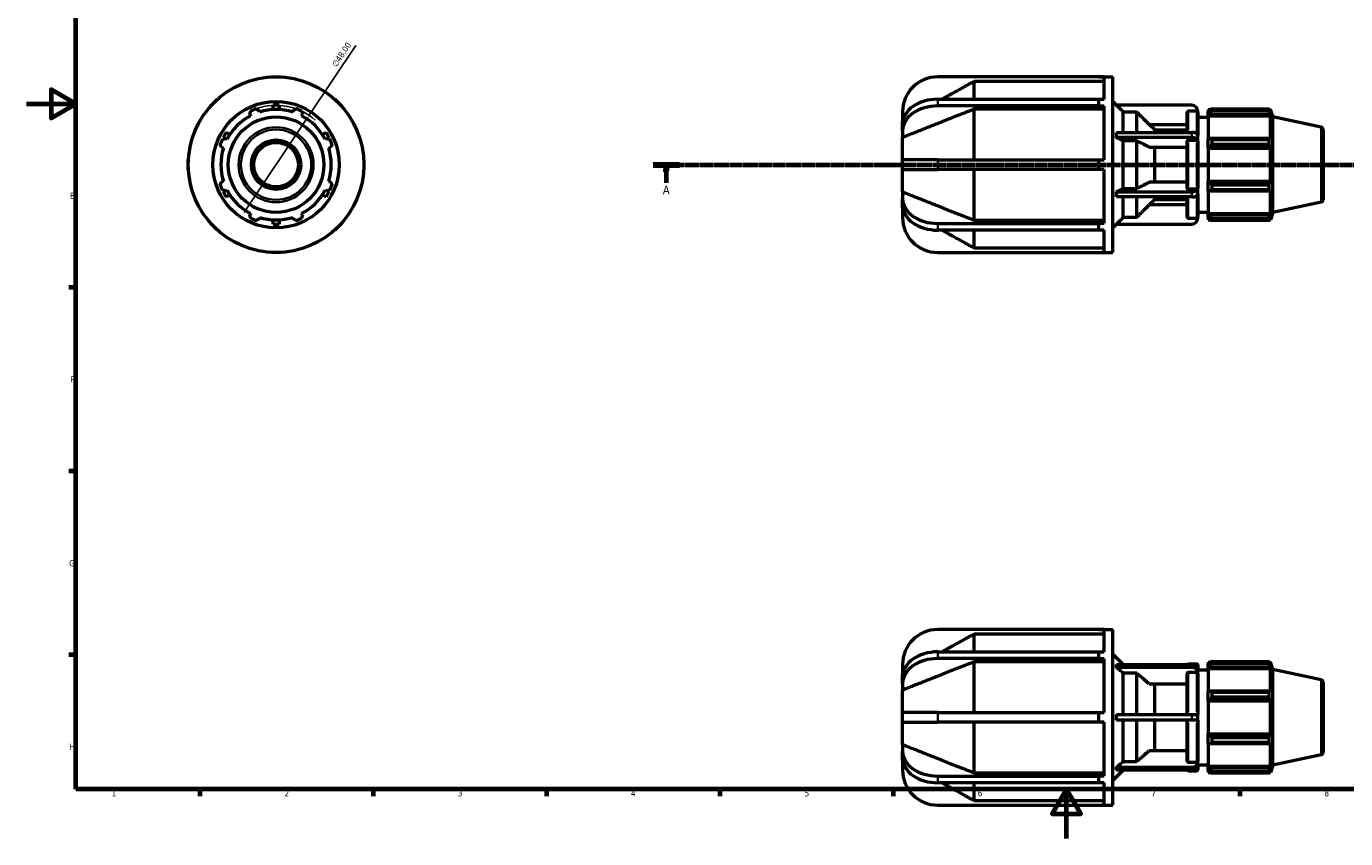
# Model space of a CAD drawing. Header units: millimetres. Extents: x -6 to 908, y 0 to 594.
# Tile 1 of 4: x 0 to 533, y 0 to 328. Entities that reach past the tile are written whole.
import ezdxf

# ---------------------------------------------------------------- set-up
doc = ezdxf.new("R2010")
doc.units = ezdxf.units.MM
doc.linetypes.add('CHAIN', pattern=[0.7087, 0.4724, -0.0591, 0.1181, -0.0591])
for name, color, linetype, lineweight in [('Border (ISO)', 7, 'Continuous', 70), ('Dimension (ISO)', 7, 'Continuous', 25), ('Section Line (ISO)', 7, 'CHAIN', 70), ('Visible (ISO)', 7, 'Continuous', 50), ('Visible Narrow (ISO)', 7, 'Continuous', 35)]:
    doc.layers.add(name, color=color, linetype=linetype, lineweight=lineweight)
doc.styles.add('Label Text (ISO)', font='tahoma.ttf')
doc.styles.add('Note Text (ISO)', font='tahoma.ttf')
doc.dimstyles.new('Default (ISO)', dxfattribs={"dimtxt": 2.5, "dimasz": 2.5, "dimexe": 3.175, "dimexo": 0, "dimgap": 0.762, "dimtad": 1, "dimrnd": 1e-08, "dimzin": 0, "dimtxsty": 'Note Text (ISO)', "dimcen": 0.09, "dimdle": 10, "dimclrd": 256, "dimclre": 256, "dimclrt": 232, "dimazin": 0, "dimtfac": 1.40208, "dimtmove": 0, "dimatfit": 3, "dimfxl": 1, "dimtolj": 1, "dimtzin": 0, "dimlwd": -1, "dimlwe": -1, "dimarcsym": 0})

# ---------------------------------------------------------------- blocks, each defined once
blk = doc.blocks.new('Borders Default Border')
at = {"layer": 'Border (ISO)'}
for p, q in [((20, 222.75), (17.1, 222.75)), ((20, 148.5), (17.1, 148.5)), ((20, 74.25), (17.1, 74.25)), ((70.08, 20), (70.08, 17.1)), ((140.17, 20), (140.17, 17.1)), ((210.25, 20), (210.25, 17.1)), ((280.33, 20), (280.33, 17.1)), ((350.42, 20), (350.42, 17.1)), ((490.58, 20), (490.58, 17.1))]:
    blk.add_line(p, q, dxfattribs=at)
at = {"layer": 'Border (ISO)', "flags": 128}
for points in [[(20, 20), (20, 574), (821, 574), (821, 20), (20, 20)], [(0, 297), (20, 297), (10, 302.77), (10, 291.23), (20, 297)], [(420.5, 0), (420.5, 20), (414.73, 10), (426.27, 10), (420.5, 20)]]:
    blk.add_lwpolyline(points, dxfattribs=at)
at = {"layer": 'Border (ISO)', "color": 232, "true_color": 0xca0064, "char_height": 2.5, "attachment_point": 7, "style": 'Note Text (ISO)'}
for s, insert in [('E', (17.64, 258.63)), ('F', (17.7, 184.38)), ('G', (17.31, 110.08)), ('H', (17.44, 35.88)), ('1', (34.48, 17.1)), ('2', (104.37, 17.1)), ('3', (174.43, 17.05)), ('4', (244.42, 17.1)), ('5', (314.64, 17.05)), ('6', (384.66, 17.05)), ('7', (454.77, 17.1)), ('8', (524.81, 17.04))]:
    blk.add_mtext(s, dxfattribs=dict(at, insert=insert))
blk = doc.blocks.new('2dTransSection0')
at = {"layer": 'Section Line (ISO)', "linetype": 'CHAIN'}
blk.add_line((253.47, 272.43), (605.03, 272.43), dxfattribs=at)
at = {"layer": 'Section Line (ISO)', "linetype": 'Continuous', "lineweight": 140}
for p, q in [((253.47, 272.43), (264.1, 272.43)), ((594.39, 272.43), (605.03, 272.43))]:
    blk.add_line(p, q, dxfattribs=at)
at = {"layer": 'Section Line (ISO)', "linetype": 'Continuous'}
for p, q in [((258.78, 272.43), (258.28, 269.93)), ((258.78, 269.93), (258.78, 272.43)), ((259.28, 269.93), (258.78, 272.43)), ((599.71, 272.43), (599.21, 269.93)), ((599.71, 269.93), (599.71, 272.43)), ((600.21, 269.93), (599.71, 272.43)), ((258.28, 269.93), (259.28, 269.93)), ((258.78, 265.13), (258.78, 269.93)), ((599.21, 269.93), (600.21, 269.93)), ((599.71, 265.13), (599.71, 269.93))]:
    blk.add_line(p, q, dxfattribs=at)
at = {"layer": 'Section Line (ISO)', "linetype": 'Continuous', "flags": 128}
for points in [[(259.28, 269.93), (258.78, 272.43), (258.28, 269.93), (259.28, 269.93)], [(600.21, 269.93), (599.71, 272.43), (599.21, 269.93), (600.21, 269.93)]]:
    blk.add_lwpolyline(points, dxfattribs=at)
at = {"layer": 'Section Line (ISO)'}
for points in [[(259.28, 269.93), (258.78, 272.43), (258.28, 269.93), (259.28, 269.93)], [(600.21, 269.93), (599.71, 272.43), (599.21, 269.93), (600.21, 269.93)]]:
    blk.add_solid(points, dxfattribs=at)
at = {"layer": 'Section Line (ISO)', "char_height": 3.5, "attachment_point": 7, "style": 'Label Text (ISO)'}
for insert in [(257.29, 260.43), (598.22, 260.43)]:
    blk.add_mtext('A', dxfattribs=dict(at, insert=insert))
blk = doc.blocks.new('*D11')
at = {"layer": 'Defpoints', "color": 0, "transparency": 16777216}
for p in [(114.29, 292.39), (87.63, 252.47)]:
    blk.add_point(p, dxfattribs=at)
at = {"layer": 'Dimension (ISO)', "transparency": 16777216}
for p, q in [((114.29, 292.39), (133.16, 320.64)), ((89.02, 254.55), (112.9, 290.31))]:
    blk.add_line(p, q, dxfattribs=at)
blk.add_arc((100.96, 272.43), 24, 48.6818, 109.792, dxfattribs=at)
for points in [[(112.55, 290.54), (113.25, 290.07), (114.29, 292.39)], [(88.67, 254.78), (89.36, 254.32), (87.63, 252.47)]]:
    blk.add_solid(points, dxfattribs=at)
at = {"layer": 'Dimension (ISO)', "color": 232, "true_color": 0xca0064, "transparency": 16777216, "insert": (123.33, 313.08), "char_height": 2.5, "attachment_point": 1, "rotation": 56.2615, "style": 'Note Text (ISO)'}
blk.add_mtext('\\A1;∅48,00', dxfattribs=at)

msp = doc.modelspace()

# ---------------------------------------------------------------- linework, layer by layer
at = {"layer": 'Visible (ISO)'}
for p, q in [((99.0385, 307.9274), (100.9585, 307.9274)), ((99.0385, 307.8754), (99.0385, 307.9274)), ((100.9585, 307.9274), (102.8785, 307.9274)), ((102.8785, 307.9274), (102.8785, 307.8754)), ((433.5673, 307.9274), (368.4473, 307.9274)), ((383.1473, 298.8873), (383.1473, 306.0977)), ((435.6973, 306.0977), (383.1473, 306.0977)), ((433.5673, 307.9274), (439.2473, 307.9274)), ((433.5673, 307.8754), (433.5673, 307.9274)), ((435.6973, 307.8754), (433.5673, 307.8754)), ((435.6973, 298.8506), (435.6973, 307.8754)), ((439.2473, 236.9274), (439.2473, 307.9274)), ((75.8563, 297.5297), (77.2139, 298.8873)), ((77.2139, 298.8873), (77.2506, 298.8506)), ((124.6664, 298.8506), (124.7032, 298.8873)), ((124.7032, 298.8873), (126.0608, 297.5297)), ((368.4473, 298.8873), (433.5673, 298.8873)), ((433.5673, 297.5297), (433.5673, 298.8873)), ((433.5673, 298.8506), (435.6973, 298.8506)), ((74.4986, 296.172), (75.8563, 297.5297)), ((74.5353, 296.1353), (74.4986, 296.172)), ((94.2468, 293.7143), (94.0303, 294.401)), ((99.7585, 294.7151), (99.7585, 296.4274)), ((102.1585, 296.4274), (99.7585, 296.4274)), ((102.1585, 296.4274), (102.1585, 294.7151)), ((107.8868, 294.401), (107.6703, 293.7143)), ((126.0608, 297.5297), (127.4185, 296.172)), ((127.4185, 296.172), (127.3817, 296.1353)), ((354.2473, 293.7274), (354.2473, 289.8893)), ((433.5673, 296.172), (368.4473, 296.172)), ((383.1473, 274.3474), (383.1473, 294.8782)), ((435.6973, 294.8782), (383.1473, 294.8782)), ((433.5673, 296.172), (433.5673, 297.5297)), ((433.5673, 296.1353), (433.5673, 296.172)), ((435.6973, 296.1353), (433.5673, 296.1353)), ((435.6973, 274.3474), (435.6973, 296.1353)), ((440.7973, 296.4274), (439.2473, 297.9774)), ((471.1973, 296.4274), (440.7673, 296.4274)), ((443.4973, 285.4666), (443.4973, 293.6935)), ((448.9677, 293.6935), (443.4973, 293.6935)), ((448.9677, 285.4666), (448.9677, 293.6935)), ((469.3473, 285.4666), (469.3473, 293.5934)), ((473.1973, 293.994), (469.7473, 293.994)), ((473.5973, 293.5934), (473.5973, 294.0274)), ((473.5973, 293.5934), (473.5973, 284.2666)), ((477.8473, 294.7474), (477.8473, 293.9432)), ((477.8473, 294.7474), (478.869, 294.7474)), ((478.3273, 294.401), (477.8473, 293.9432)), ((477.8473, 292.4383), (477.8473, 293.9432)), ((479.2873, 295.0096), (479.2873, 294.1418)), ((479.2873, 295.0096), (502.425, 295.0096)), ((502.425, 294.1418), (479.2873, 294.1418)), ((502.425, 294.1418), (502.425, 295.0096)), ((502.5609, 294.7474), (502.9708, 294.7474)), ((502.9708, 293.7143), (502.7369, 294.401)), ((502.9708, 293.7143), (502.9708, 294.7474)), ((503.9473, 291.7423), (502.9708, 294.7474)), ((90.3199, 292.8641), (90.6523, 292.2255)), ((111.2648, 292.2255), (111.5972, 292.8641)), ((354.2473, 288.8464), (354.2473, 289.8893)), ((354.2473, 286.1311), (354.2473, 288.8464)), ((453.944, 288.7069), (469.3473, 288.7069)), ((456.2473, 286.4478), (453.9882, 288.7069)), ((473.5973, 291.6274), (477.8473, 291.6274)), ((477.8473, 292.4383), (478.3273, 292.8641)), ((477.8473, 292.2255), (477.8473, 292.4383)), ((477.8473, 292.2255), (477.8473, 282.8444)), ((477.8473, 292.2255), (502.9708, 292.2255)), ((478.3273, 292.8641), (502.7369, 292.8641)), ((502.7369, 292.8641), (502.9708, 292.2255)), ((502.9708, 282.7336), (502.9708, 292.2255)), ((503.9473, 253.1125), (503.9473, 291.7423)), ((523.4552, 287.5957), (503.9473, 291.7423)), ((80.7739, 285.4666), (79.5739, 283.3881)), ((80.2726, 282.9847), (79.5739, 283.3881)), ((81.1605, 282.7336), (80.5218, 283.0661)), ((80.7739, 285.4666), (82.2568, 284.6105)), ((119.6603, 284.6105), (121.1432, 285.4666)), ((121.3953, 283.0661), (120.7566, 282.7336)), ((122.3432, 283.3881), (121.1432, 285.4666)), ((122.3432, 283.3881), (121.6445, 282.9847)), ((354.2473, 286.1311), (354.2473, 283.4172)), ((354.2473, 274.3474), (354.2473, 283.4172)), ((440.7673, 285.4666), (471.1973, 285.4666)), ((471.1973, 283.3881), (440.7673, 283.3881)), ((456.2473, 285.4666), (456.2473, 286.4478)), ((456.2473, 286.4478), (469.3473, 286.4478)), ((473.5973, 282.1881), (473.5973, 284.2666)), ((478.3273, 283.0661), (477.8473, 282.8444)), ((477.8473, 279.2113), (477.8473, 282.8444)), ((502.7369, 283.0661), (478.3273, 283.0661)), ((502.9708, 282.7336), (502.7369, 283.0661)), ((524.2473, 286.6176), (524.2473, 258.2372)), ((78.9849, 279.3556), (79.6716, 279.1391)), ((122.2455, 279.1391), (122.9322, 279.3556)), ((448.9677, 282.0212), (443.4973, 282.0212)), ((443.4973, 262.8335), (443.4973, 282.0212)), ((448.9677, 262.8335), (448.9677, 282.0212)), ((453.944, 279.5279), (469.3473, 279.5279)), ((456.2473, 265.3268), (456.2473, 279.5279)), ((469.3473, 262.8836), (469.3473, 281.9711)), ((473.1973, 282.1715), (469.7473, 282.1715)), ((473.5973, 281.9711), (473.5973, 282.1881)), ((473.5973, 281.9711), (473.5973, 262.8836)), ((477.8473, 279.2113), (478.3273, 279.3556)), ((477.8473, 279.1391), (477.8473, 279.2113)), ((477.8473, 279.1391), (477.8473, 265.7156)), ((477.8473, 279.1391), (502.9708, 279.1391)), ((478.3273, 279.3556), (502.7369, 279.3556)), ((479.2873, 282.6491), (479.2873, 280.5539)), ((479.2873, 282.6491), (502.425, 282.6491)), ((502.425, 280.5539), (479.2873, 280.5539)), ((502.425, 280.5539), (502.425, 282.6491)), ((502.7369, 279.3556), (502.9708, 279.1391)), ((502.9708, 265.7156), (502.9708, 279.1391)), ((65.4585, 274.3474), (65.5105, 274.3474)), ((65.4585, 272.4274), (65.4585, 274.3474)), ((65.4585, 270.5074), (65.4585, 272.4274)), ((136.4066, 274.3474), (136.4585, 274.3474)), ((136.4585, 274.3474), (136.4585, 272.4274)), ((136.4585, 272.4274), (136.4585, 270.5074)), ((368.4473, 274.3474), (354.2473, 274.3474)), ((354.2473, 270.5074), (354.2473, 274.3474)), ((368.4473, 274.3474), (433.5673, 274.3474)), ((433.5673, 272.4274), (433.5673, 274.3474)), ((433.5673, 274.3474), (435.6973, 274.3474)), ((433.5673, 270.5074), (433.5673, 272.4274)), ((65.5105, 270.5074), (65.4585, 270.5074)), ((136.4585, 270.5074), (136.4066, 270.5074)), ((354.2473, 261.4376), (354.2473, 270.5074)), ((354.2473, 270.5074), (368.4473, 270.5074)), ((433.5673, 270.5074), (368.4473, 270.5074)), ((383.1473, 249.9765), (383.1473, 270.5074)), ((435.6973, 270.5074), (433.5673, 270.5074)), ((435.6973, 248.7195), (435.6973, 270.5074)), ((79.6716, 265.7156), (78.9849, 265.4991)), ((79.5739, 261.4666), (80.2726, 261.87)), ((79.5739, 261.4666), (80.7739, 259.3881)), ((80.5218, 261.7887), (81.1605, 262.1211)), ((120.7566, 262.1211), (121.3953, 261.7887)), ((121.1432, 259.3881), (122.3432, 261.4666)), ((121.6445, 261.87), (122.3432, 261.4666)), ((122.9322, 265.4991), (122.2455, 265.7156)), ((354.2473, 261.4376), (354.2473, 258.7236)), ((440.7673, 261.4666), (471.1973, 261.4666)), ((443.4973, 262.8335), (448.9677, 262.8335)), ((469.3473, 265.3268), (453.944, 265.3268)), ((469.7473, 262.6833), (473.1973, 262.6833)), ((473.5973, 262.6666), (473.5973, 262.8836)), ((473.5973, 260.5881), (473.5973, 262.6666)), ((477.8473, 265.6434), (477.8473, 265.7156)), ((477.8473, 265.7156), (502.9708, 265.7156)), ((478.3273, 265.4991), (477.8473, 265.6434)), ((477.8473, 262.0103), (477.8473, 265.6434)), ((477.8473, 262.0103), (478.3273, 261.7887)), ((477.8473, 262.0103), (477.8473, 252.6293)), ((502.7369, 265.4991), (478.3273, 265.4991)), ((478.3273, 261.7887), (502.7369, 261.7887)), ((479.2873, 264.3008), (479.2873, 262.2056)), ((479.2873, 264.3008), (502.425, 264.3008)), ((502.425, 262.2056), (479.2873, 262.2056)), ((502.425, 262.2056), (502.425, 264.3008)), ((502.9708, 265.7156), (502.7369, 265.4991)), ((502.7369, 261.7887), (502.9708, 262.1211)), ((502.9708, 252.6293), (502.9708, 262.1211)), ((82.2568, 260.2443), (80.7739, 259.3881)), ((121.1432, 259.3881), (119.6603, 260.2443)), ((354.2473, 256.0084), (354.2473, 258.7236)), ((471.1973, 259.3881), (440.7673, 259.3881)), ((443.4973, 251.1612), (443.4973, 259.3881)), ((448.9677, 251.1612), (448.9677, 259.3881)), ((469.3473, 256.1478), (453.944, 256.1478)), ((456.2473, 258.4069), (453.9882, 256.1478)), ((456.2473, 258.4069), (456.2473, 259.3881)), ((456.2473, 258.4069), (469.3473, 258.4069)), ((469.3473, 251.2614), (469.3473, 259.3881)), ((473.5973, 260.5881), (473.5973, 251.2614)), ((523.4552, 257.259), (503.9473, 253.1125)), ((90.6523, 252.6293), (90.3199, 251.9906)), ((94.0303, 250.4537), (94.2468, 251.1404)), ((107.6703, 251.1404), (107.8868, 250.4537)), ((111.5972, 251.9906), (111.2648, 252.6293)), ((354.2473, 254.9654), (354.2473, 256.0084)), ((354.2473, 254.9654), (354.2473, 251.1274)), ((443.4973, 251.1612), (448.9677, 251.1612)), ((469.7473, 250.8607), (473.1973, 250.8607)), ((473.5973, 253.2274), (477.8473, 253.2274)), ((473.5973, 250.8274), (473.5973, 251.2614)), ((477.8473, 252.4164), (477.8473, 252.6293)), ((477.8473, 252.6293), (502.9708, 252.6293)), ((477.8473, 250.9115), (477.8473, 252.4164)), ((478.3273, 251.9906), (477.8473, 252.4164)), ((477.8473, 250.9115), (478.3273, 250.4537)), ((477.8473, 250.9115), (477.8473, 250.1074)), ((502.7369, 251.9906), (478.3273, 251.9906)), ((479.2873, 250.713), (479.2873, 249.8451)), ((479.2873, 250.713), (502.425, 250.713)), ((502.425, 249.8451), (502.425, 250.713)), ((502.9708, 252.6293), (502.7369, 251.9906)), ((502.7369, 250.4537), (502.9708, 251.1404)), ((503.9473, 253.1125), (502.9708, 250.1074)), ((502.9708, 250.1074), (502.9708, 251.1404)), ((74.4986, 248.6827), (74.5353, 248.7195)), ((75.8563, 247.3251), (74.4986, 248.6827)), ((77.2139, 245.9674), (75.8563, 247.3251)), ((77.2506, 246.0042), (77.2139, 245.9674)), ((99.7585, 248.4274), (99.7585, 250.1397)), ((99.7585, 248.4274), (102.1585, 248.4274)), ((102.1585, 250.1397), (102.1585, 248.4274)), ((124.7032, 245.9674), (124.6664, 246.0042)), ((126.0608, 247.3251), (124.7032, 245.9674)), ((127.4185, 248.6827), (126.0608, 247.3251)), ((127.3817, 248.7195), (127.4185, 248.6827)), ((368.4473, 248.6827), (433.5673, 248.6827)), ((433.5673, 245.9674), (368.4473, 245.9674)), ((383.1473, 249.9765), (435.6973, 249.9765)), ((383.1473, 238.7571), (383.1473, 245.9674)), ((433.5673, 248.6827), (433.5673, 248.7195)), ((433.5673, 248.7195), (435.6973, 248.7195)), ((433.5673, 247.3251), (433.5673, 248.6827)), ((433.5673, 245.9674), (433.5673, 247.3251)), ((435.6973, 246.0042), (433.5673, 246.0042)), ((435.6973, 236.9793), (435.6973, 246.0042)), ((440.7973, 248.4274), (439.2473, 246.8774)), ((440.7673, 248.4274), (471.1973, 248.4274)), ((477.8473, 250.1074), (478.869, 250.1074)), ((502.425, 249.8451), (479.2873, 249.8451)), ((502.5609, 250.1074), (502.9708, 250.1074)), ((99.0385, 236.9274), (99.0385, 236.9793)), ((100.9585, 236.9274), (99.0385, 236.9274)), ((102.8785, 236.9274), (100.9585, 236.9274)), ((102.8785, 236.9793), (102.8785, 236.9274)), ((368.4473, 236.9274), (433.5673, 236.9274)), ((383.1473, 238.7571), (435.6973, 238.7571)), ((433.5673, 236.9274), (433.5673, 236.9793)), ((433.5673, 236.9793), (435.6973, 236.9793)), ((433.5673, 236.9274), (439.2473, 236.9274)), ((433.5673, 84.5288), (368.4473, 84.5288)), ((383.1473, 75.4887), (383.1473, 82.6991)), ((435.6973, 82.6991), (383.1473, 82.6991)), ((433.5673, 84.5288), (439.2473, 84.5288)), ((433.5673, 84.4768), (433.5673, 84.5288)), ((435.6973, 84.4768), (433.5673, 84.4768)), ((435.6973, 75.452), (435.6973, 84.4768)), ((439.2473, 13.5288), (439.2473, 84.5288)), ((368.4473, 75.4887), (433.5673, 75.4887)), ((433.5673, 74.1311), (433.5673, 75.4887)), ((433.5673, 75.452), (435.6973, 75.452)), ((354.2473, 70.3288), (354.2473, 66.4907)), ((433.5673, 72.7734), (368.4473, 72.7734)), ((383.1473, 50.9488), (383.1473, 71.4796)), ((435.6973, 71.4796), (383.1473, 71.4796)), ((433.5673, 72.7734), (433.5673, 74.1311)), ((433.5673, 72.7367), (433.5673, 72.7734)), ((435.6973, 72.7367), (433.5673, 72.7367)), ((435.6973, 50.9488), (435.6973, 72.7367)), ((443.4127, 70.4134), (439.2473, 74.5788)), ((440.7673, 70.4134), (471.1973, 70.4134)), ((469.7473, 70.6288), (473.1973, 70.6288)), ((473.5973, 70.2288), (473.5973, 68.3349)), ((477.8473, 71.3488), (477.8473, 70.5446)), ((477.8473, 71.3488), (478.869, 71.3488)), ((478.3273, 71.0024), (477.8473, 70.5446)), ((477.8473, 69.0398), (477.8473, 70.5446)), ((477.8473, 69.0398), (478.3273, 69.4655)), ((478.3273, 69.4655), (502.7369, 69.4655)), ((479.2873, 71.6111), (479.2873, 70.7432)), ((479.2873, 71.6111), (502.425, 71.6111)), ((502.425, 70.7432), (479.2873, 70.7432)), ((502.425, 70.7432), (502.425, 71.6111)), ((502.5609, 71.3488), (502.9708, 71.3488)), ((502.9708, 70.3157), (502.7369, 71.0024)), ((502.7369, 69.4655), (502.9708, 68.8269)), ((502.9708, 70.3157), (502.9708, 71.3488)), ((503.9473, 68.3437), (502.9708, 71.3488)), ((354.2473, 65.4478), (354.2473, 66.4907)), ((354.2473, 62.7325), (354.2473, 65.4478)), ((471.1973, 69.2134), (440.7673, 69.2134)), ((448.9677, 66.8458), (443.4973, 66.8458)), ((443.4973, 50.2288), (443.4973, 66.8458)), ((448.9677, 50.2288), (448.9677, 66.8458)), ((469.3473, 50.2288), (469.3473, 66.7591)), ((473.1973, 67.106), (469.7473, 67.106)), ((473.5973, 67.1349), (473.5973, 68.3349)), ((473.5973, 68.2288), (477.8473, 68.2288)), ((473.5973, 66.7591), (473.5973, 67.1349)), ((473.5973, 66.7591), (473.5973, 50.2288)), ((477.8473, 68.8269), (477.8473, 69.0398)), ((477.8473, 68.8269), (477.8473, 59.4458)), ((477.8473, 68.8269), (502.9708, 68.8269)), ((502.9708, 59.335), (502.9708, 68.8269)), ((503.9473, 29.7139), (503.9473, 68.3437)), ((523.4552, 64.1972), (503.9473, 68.3437)), ((354.2473, 62.7325), (354.2473, 60.0186)), ((354.2473, 50.9488), (354.2473, 60.0186)), ((453.944, 62.5273), (469.3473, 62.5273)), ((456.2473, 50.2288), (456.2473, 62.5273)), ((478.3273, 59.6675), (477.8473, 59.4458)), ((477.8473, 55.8127), (477.8473, 59.4458)), ((502.7369, 59.6675), (478.3273, 59.6675)), ((479.2873, 59.2505), (479.2873, 57.1553)), ((479.2873, 59.2505), (502.425, 59.2505)), ((502.425, 57.1553), (502.425, 59.2505)), ((502.9708, 59.335), (502.7369, 59.6675)), ((524.2473, 63.219), (524.2473, 34.8386)), ((477.8473, 55.8127), (478.3273, 55.957)), ((477.8473, 55.7405), (477.8473, 55.8127)), ((477.8473, 55.7405), (477.8473, 42.317)), ((477.8473, 55.7405), (502.9708, 55.7405)), ((478.3273, 55.957), (502.7369, 55.957)), ((502.425, 57.1553), (479.2873, 57.1553)), ((502.7369, 55.957), (502.9708, 55.7405)), ((502.9708, 42.317), (502.9708, 55.7405)), ((368.4473, 50.9488), (354.2473, 50.9488)), ((354.2473, 47.1088), (354.2473, 50.9488)), ((368.4473, 50.9488), (433.5673, 50.9488)), ((433.5673, 49.0288), (433.5673, 50.9488)), ((433.5673, 50.9488), (435.6973, 50.9488)), ((433.5673, 47.1088), (433.5673, 49.0288)), ((440.7673, 50.2288), (471.1973, 50.2288)), ((471.1973, 50.2288), (473.5973, 50.2288)), ((473.5973, 47.8288), (473.5973, 50.2288)), ((354.2473, 38.039), (354.2473, 47.1088)), ((354.2473, 47.1088), (368.4473, 47.1088)), ((433.5673, 47.1088), (368.4473, 47.1088)), ((383.1473, 26.5779), (383.1473, 47.1088)), ((435.6973, 47.1088), (433.5673, 47.1088)), ((435.6973, 25.3209), (435.6973, 47.1088)), ((471.1973, 47.8288), (440.7673, 47.8288)), ((443.4973, 31.2117), (443.4973, 47.8288)), ((448.9677, 31.2117), (448.9677, 47.8288)), ((456.2473, 35.5303), (456.2473, 47.8288)), ((469.3473, 31.2985), (469.3473, 47.8288)), ((473.5973, 47.8288), (471.1973, 47.8288)), ((473.5973, 47.8288), (473.5973, 31.2985)), ((354.2473, 38.039), (354.2473, 35.3251)), ((477.8473, 42.2449), (477.8473, 42.317)), ((477.8473, 42.317), (502.9708, 42.317)), ((477.8473, 38.6117), (477.8473, 42.2449)), ((478.3273, 42.1005), (477.8473, 42.2449)), ((477.8473, 38.6117), (477.8473, 29.2307)), ((477.8473, 38.6117), (478.3273, 38.3901)), ((502.7369, 42.1005), (478.3273, 42.1005)), ((478.3273, 38.3901), (502.7369, 38.3901)), ((479.2873, 40.9022), (479.2873, 38.807)), ((479.2873, 40.9022), (502.425, 40.9022)), ((502.425, 38.807), (479.2873, 38.807)), ((502.425, 38.807), (502.425, 40.9022)), ((502.9708, 42.317), (502.7369, 42.1005)), ((502.7369, 38.3901), (502.9708, 38.7226)), ((502.9708, 29.2307), (502.9708, 38.7226)), ((354.2473, 32.6098), (354.2473, 35.3251)), ((354.2473, 31.5669), (354.2473, 32.6098)), ((469.3473, 35.5303), (453.944, 35.5303)), ((523.4552, 33.8604), (503.9473, 29.7139)), ((354.2473, 31.5669), (354.2473, 27.7288)), ((443.4127, 27.6442), (439.2473, 23.4788)), ((440.7673, 28.8442), (471.1973, 28.8442)), ((471.1973, 27.6442), (440.7673, 27.6442)), ((443.4973, 31.2117), (448.9677, 31.2117)), ((469.7473, 30.9515), (473.1973, 30.9515)), ((469.7473, 27.4288), (473.1973, 27.4288)), ((473.5973, 30.9226), (473.5973, 31.2985)), ((473.5973, 29.7226), (473.5973, 30.9226)), ((473.5973, 29.8288), (477.8473, 29.8288)), ((473.5973, 29.7226), (473.5973, 27.8288)), ((477.8473, 29.0178), (477.8473, 29.2307)), ((477.8473, 29.2307), (502.9708, 29.2307)), ((477.8473, 27.5129), (477.8473, 29.0178)), ((478.3273, 28.5921), (477.8473, 29.0178)), ((477.8473, 27.5129), (477.8473, 26.7088)), ((477.8473, 27.5129), (478.3273, 27.0551)), ((477.8473, 26.7088), (478.869, 26.7088)), ((502.7369, 28.5921), (478.3273, 28.5921)), ((479.2873, 27.3144), (479.2873, 26.4465)), ((479.2873, 27.3144), (502.425, 27.3144)), ((502.425, 26.4465), (502.425, 27.3144)), ((502.5609, 26.7088), (502.9708, 26.7088)), ((502.9708, 29.2307), (502.7369, 28.5921)), ((502.7369, 27.0551), (502.9708, 27.7418)), ((503.9473, 29.7139), (502.9708, 26.7088)), ((502.9708, 26.7088), (502.9708, 27.7418)), ((368.4473, 25.2841), (433.5673, 25.2841)), ((433.5673, 22.5689), (368.4473, 22.5689)), ((383.1473, 26.5779), (435.6973, 26.5779)), ((383.1473, 15.3585), (383.1473, 22.5689)), ((433.5673, 25.2841), (433.5673, 25.3209)), ((433.5673, 25.3209), (435.6973, 25.3209)), ((433.5673, 23.9265), (433.5673, 25.2841)), ((433.5673, 22.5689), (433.5673, 23.9265)), ((435.6973, 22.6056), (433.5673, 22.6056)), ((435.6973, 13.5807), (435.6973, 22.6056)), ((502.425, 26.4465), (479.2873, 26.4465)), ((368.4473, 13.5288), (433.5673, 13.5288)), ((383.1473, 15.3585), (435.6973, 15.3585)), ((433.5673, 13.5288), (433.5673, 13.5807)), ((433.5673, 13.5807), (435.6973, 13.5807)), ((433.5673, 13.5288), (439.2473, 13.5288))]:
    msp.add_line(p, q, dxfattribs=at)
for radius in [35.5, 25.55, 19.3149, 10, 9]:
    msp.add_circle((100.9585, 272.4274), radius, dxfattribs=at)
for centre, radius, start, end in [((368.4473, 293.7274), 14.2, 90, 180), ((100.9585, 272.4274), 24, 109.791984, 115.208016), ((100.9585, 272.4274), 22.32, 72.5, 107.5), ((100.9585, 272.4274), 24, 64.791984, 70.208016), ((471.1973, 294.0274), 2.4, 0, 90), ((100.9585, 272.4274), 22.32, 117.5, 152.5), ((100.9585, 272.4274), 22.32, 27.5, 62.5), ((523.2473, 286.6176), 1, 0, 78), ((100.9585, 272.4274), 24, 154.791984, 160.208016), ((100.9585, 272.4274), 22.32, 162.5, 197.5), ((100.9585, 272.4274), 22.32, 342.5, 17.5), ((100.9585, 272.4274), 24, 19.791984, 25.208016), ((100.9585, 272.4274), 24, 199.791984, 205.208016), ((100.9585, 272.4274), 22.32, 207.5, 242.5), ((100.9585, 272.4274), 22.32, 297.5, 332.5), ((100.9585, 272.4274), 24, 334.791984, 340.208016), ((523.2473, 258.2372), 1, 282, 0), ((100.9585, 272.4274), 24, 244.791984, 250.208016), ((100.9585, 272.4274), 22.32, 252.5, 287.5), ((100.9585, 272.4274), 24, 289.791984, 295.208016), ((368.4473, 251.1274), 14.2, 180, 270), ((471.1973, 250.8274), 2.4, 270, 0), ((368.4473, 70.3288), 14.2, 90, 180), ((469.7473, 70.2288), 0.4, 90, 152.514493), ((473.1973, 70.2288), 0.4, 0, 90), ((523.2473, 63.219), 1, 0, 78), ((523.2473, 34.8386), 1, 282, 0), ((368.4473, 27.7288), 14.2, 180, 270), ((469.7473, 27.8288), 0.4, 207.485507, 270), ((473.1973, 27.8288), 0.4, 270, 0)]:
    msp.add_arc(centre, radius, start, end, dxfattribs=at)
for centre, major_axis, ratio, start_param, end_param in [((368.4473, 288.8464), (-14.2, 0), 0.70710678, 4.71238898, 6.28318531), ((368.4473, 286.1311), (-14.2, 0), 0.70710678, 4.71238898, 6.28318531), ((471.1973, 284.2666), (2.4, 0), 0.5, 0, 1.57079633), ((471.1973, 282.1881), (2.4, 0), 0.5, 0, 1.57079633), ((471.1973, 262.6666), (2.4, 0), 0.5, 4.71238898, 6.28318531), ((368.4473, 258.7236), (-14.2, 0), 0.70710678, 0, 1.57079633), ((471.1973, 260.5881), (2.4, 0), 0.5, 4.71238898, 6.28318531), ((368.4473, 256.0084), (-14.2, 0), 0.70710678, 0, 1.57079633), ((368.4473, 65.4478), (-14.2, 0), 0.70710678, 4.71238898, 6.28318531), ((368.4473, 62.7325), (-14.2, 0), 0.70710678, 4.71238898, 6.28318531), ((471.1973, 68.3349), (2.4, 0), 0.8660254, 0, 1.57079633), ((471.1973, 67.1349), (2.4, 0), 0.8660254, 0, 1.57079633), ((368.4473, 35.3251), (-14.2, 0), 0.70710678, 0, 1.57079633), ((368.4473, 32.6098), (-14.2, 0), 0.70710678, 0, 1.57079633), ((471.1973, 30.9226), (2.4, 0), 0.8660254, 4.71238898, 6.28318531), ((471.1973, 29.7226), (2.4, 0), 0.8660254, 4.71238898, 6.28318531)]:
    msp.add_ellipse(centre, major_axis=major_axis, ratio=ratio, start_param=start_param, end_param=end_param, dxfattribs=at)
for points, weights in [([(383.1473, 306.0977), (375.9407, 302.062), (370.2774, 298.8873)], [1, 1.01978827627, 1.02507603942]), ([(90.3199, 292.8641), (90.5241, 293.4899), (90.7368, 294.1418)], [1.00408522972, 1.00244977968, 1]), ([(92.832, 295.0096), (93.4434, 294.6991), (94.0303, 294.401)], [1, 1.00244977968, 1.00408522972]), ([(107.8868, 294.401), (108.4737, 294.6991), (109.0851, 295.0096)], [1.00408522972, 1.00244977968, 1]), ([(111.1803, 294.1418), (111.393, 293.4899), (111.5972, 292.8641)], [1, 1.00244977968, 1.00408522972]), ([(383.1473, 294.8782), (364.1168, 287.3425), (354.2473, 283.4172)], [1, 1.05400855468, 1]), ([(443.4973, 293.6935), (442.2147, 294.9781), (440.7673, 296.4274)], [1, 1.00275234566, 1.00185497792]), ([(453.944, 288.7069), (451.7863, 290.8705), (448.9677, 293.6935)], [1.01020328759, 1.01403479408, 1]), ([(479.2873, 295.0096), (478.7881, 294.6991), (478.3273, 294.401)], [1.01735342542, 1.01228202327, 1.00641366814]), ([(478.3273, 292.8641), (478.7881, 293.4899), (479.2873, 294.1418)], [1.00641366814, 1.01228202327, 1.01735342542]), ([(502.425, 295.0096), (502.5872, 294.6991), (502.7369, 294.401)], [1, 1.00244977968, 1.00408522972]), ([(502.7369, 292.8641), (502.5872, 293.4899), (502.425, 294.1418)], [1.00408522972, 1.00244977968, 1]), ([(354.3312, 289.9365), (354.2892, 289.9129), (354.2473, 289.8893)], [1.00043353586, 1.000217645, 1]), ([(79.2441, 282.6491), (79.896, 282.8618), (80.5218, 283.0661)], [1, 1.00244977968, 1.00408522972]), ([(121.3953, 283.0661), (122.0211, 282.8618), (122.673, 282.6491)], [1.00408522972, 1.00244977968, 1]), ([(440.7673, 283.3881), (440.8272, 284.4274), (440.7673, 285.4666)], [1.03164728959, 1.03293604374, 1.03164728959]), ([(443.4973, 282.0212), (442.2147, 282.6635), (440.7673, 283.3881)], [1, 1.00275234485, 1.00185497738]), ([(479.2873, 282.6491), (478.7881, 282.8618), (478.3273, 283.0661)], [1.01735342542, 1.01228202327, 1.00641366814]), ([(502.425, 282.6491), (502.5872, 282.8618), (502.7369, 283.0661)], [1, 1.00244977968, 1.00408522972]), ([(78.9849, 279.3556), (78.6868, 279.9426), (78.3763, 280.5539)], [1.00408522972, 1.00244977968, 1]), ([(123.5408, 280.5539), (123.2303, 279.9426), (122.9322, 279.3556)], [1, 1.00244977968, 1.00408522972]), ([(453.944, 279.5279), (451.7863, 280.6097), (448.9677, 282.0212)], [1.01020328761, 1.0140347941, 1]), ([(478.3273, 279.3556), (478.7881, 279.9426), (479.2873, 280.5539)], [1.00641366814, 1.01228202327, 1.01735342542]), ([(502.7369, 279.3556), (502.5872, 279.9426), (502.425, 280.5539)], [1.00408522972, 1.00244977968, 1]), ([(78.3763, 264.3008), (78.6868, 264.9122), (78.9849, 265.4991)], [1, 1.00244977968, 1.00408522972]), ([(80.5218, 261.7887), (79.896, 261.9929), (79.2441, 262.2056)], [1.00408522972, 1.00244977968, 1]), ([(122.673, 262.2056), (122.0211, 261.9929), (121.3953, 261.7887)], [1, 1.00244977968, 1.00408522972]), ([(122.9322, 265.4991), (123.2303, 264.9122), (123.5408, 264.3008)], [1.00408522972, 1.00244977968, 1]), ([(354.2473, 261.4376), (364.1168, 257.5122), (383.1473, 249.9765)], [1, 1.05400855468, 1]), ([(440.7673, 261.4666), (442.2147, 262.1912), (443.4973, 262.8335)], [1.00185497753, 1.00275234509, 1]), ([(440.7673, 259.3881), (440.8272, 260.4274), (440.7673, 261.4666)], [1.03164728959, 1.03293604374, 1.03164728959]), ([(448.9677, 262.8335), (451.7863, 264.2451), (453.944, 265.3268)], [1, 1.01403479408, 1.01020328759]), ([(479.2873, 264.3008), (478.7881, 264.9122), (478.3273, 265.4991)], [1.01735342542, 1.01228202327, 1.00641366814]), ([(478.3273, 261.7887), (478.7881, 261.9929), (479.2873, 262.2056)], [1.00641366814, 1.01228202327, 1.01735342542]), ([(502.425, 264.3008), (502.5872, 264.9122), (502.7369, 265.4991)], [1, 1.00244977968, 1.00408522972]), ([(502.7369, 261.7887), (502.5872, 261.9929), (502.425, 262.2056)], [1.00408522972, 1.00244977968, 1]), ([(448.9677, 251.1612), (451.7863, 253.9843), (453.944, 256.1478)], [1, 1.0140347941, 1.0102032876]), ([(90.7368, 250.713), (90.5241, 251.3648), (90.3199, 251.9906)], [1, 1.00244977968, 1.00408522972]), ([(111.5972, 251.9906), (111.393, 251.3648), (111.1803, 250.713)], [1.00408522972, 1.00244977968, 1]), ([(354.2473, 254.9654), (354.2892, 254.9419), (354.3312, 254.9182)], [1, 1.000217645, 1.00043353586]), ([(440.7673, 248.4274), (442.2147, 249.8766), (443.4973, 251.1612)], [1.0018549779, 1.00275234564, 1]), ([(479.2873, 250.713), (478.7881, 251.3648), (478.3273, 251.9906)], [1.01735342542, 1.01228202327, 1.00641366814]), ([(502.425, 250.713), (502.5872, 251.3648), (502.7369, 251.9906)], [1, 1.00244977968, 1.00408522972]), ([(94.0303, 250.4537), (93.4434, 250.1556), (92.832, 249.8451)], [1.00408522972, 1.00244977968, 1]), ([(109.0851, 249.8451), (108.4737, 250.1556), (107.8868, 250.4537)], [1, 1.00244977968, 1.00408522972]), ([(370.2774, 245.9674), (375.9407, 242.7928), (383.1473, 238.7571)], [1.02507603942, 1.01978827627, 1]), ([(478.3273, 250.4537), (478.7881, 250.1556), (479.2873, 249.8451)], [1.00641366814, 1.01228202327, 1.01735342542]), ([(502.7369, 250.4537), (502.5872, 250.1556), (502.425, 249.8451)], [1.00408522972, 1.00244977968, 1]), ([(383.1473, 82.6991), (375.9407, 78.6634), (370.2774, 75.4887)], [1, 1.01978827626, 1.02507603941]), ([(383.1473, 71.4796), (364.1168, 63.9439), (354.2473, 60.0186)], [1, 1.05400855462, 1]), ([(440.7673, 69.2134), (440.8272, 69.8134), (440.7673, 70.4134)], [1.03164728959, 1.03293604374, 1.03164728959]), ([(479.2873, 71.6111), (478.7881, 71.3005), (478.3273, 71.0024)], [1.01735342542, 1.01228202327, 1.00641366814]), ([(478.3273, 69.4655), (478.7881, 70.0913), (479.2873, 70.7432)], [1.00641366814, 1.01228202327, 1.01735342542]), ([(502.425, 71.6111), (502.5872, 71.3005), (502.7369, 71.0024)], [1, 1.00244977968, 1.00408522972]), ([(502.7369, 69.4655), (502.5872, 70.0913), (502.425, 70.7432)], [1.00408522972, 1.00244977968, 1]), ([(354.3312, 66.5379), (354.2892, 66.5143), (354.2473, 66.4907)], [1.00043353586, 1.000217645, 1]), ([(443.4973, 66.8458), (442.2147, 67.9583), (440.7673, 69.2134)], [1, 1.00275234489, 1.0018549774]), ([(453.944, 62.5273), (451.7863, 64.401), (448.9677, 66.8458)], [1.01020328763, 1.01403479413, 1]), ([(479.2873, 59.2505), (478.7881, 59.4633), (478.3273, 59.6675)], [1.01735342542, 1.01228202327, 1.00641366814]), ([(502.425, 59.2505), (502.5872, 59.4633), (502.7369, 59.6675)], [1, 1.00244977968, 1.00408522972]), ([(478.3273, 55.957), (478.7881, 56.544), (479.2873, 57.1553)], [1.00641366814, 1.01228202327, 1.01735342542]), ([(502.7369, 55.957), (502.5872, 56.544), (502.425, 57.1553)], [1.00408522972, 1.00244977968, 1]), ([(440.7673, 47.8288), (440.8272, 49.0288), (440.7673, 50.2288)], [1.03164728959, 1.03293604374, 1.03164728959]), ([(354.2473, 38.039), (364.1168, 34.1137), (383.1473, 26.5779)], [1, 1.05400855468, 1]), ([(479.2873, 40.9022), (478.7881, 41.5136), (478.3273, 42.1005)], [1.01735342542, 1.01228202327, 1.00641366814]), ([(478.3273, 38.3901), (478.7881, 38.5943), (479.2873, 38.807)], [1.00641366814, 1.01228202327, 1.01735342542]), ([(502.425, 40.9022), (502.5872, 41.5136), (502.7369, 42.1005)], [1, 1.00244977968, 1.00408522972]), ([(502.7369, 38.3901), (502.5872, 38.5943), (502.425, 38.807)], [1.00408522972, 1.00244977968, 1]), ([(448.9677, 31.2117), (451.7863, 33.6566), (453.944, 35.5303)], [1, 1.01403479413, 1.01020328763]), ([(354.2473, 31.5669), (354.2892, 31.5433), (354.3312, 31.5196)], [1, 1.000217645, 1.00043353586]), ([(440.7673, 28.8442), (442.2147, 30.0993), (443.4973, 31.2117)], [1.00185497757, 1.00275234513, 1]), ([(440.7673, 27.6442), (440.8272, 28.2442), (440.7673, 28.8442)], [1.03164728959, 1.03293604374, 1.03164728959]), ([(479.2873, 27.3144), (478.7881, 27.9663), (478.3273, 28.5921)], [1.01735342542, 1.01228202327, 1.00641366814]), ([(478.3273, 27.0551), (478.7881, 26.757), (479.2873, 26.4465)], [1.00641366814, 1.01228202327, 1.01735342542]), ([(502.425, 27.3144), (502.5872, 27.9663), (502.7369, 28.5921)], [1, 1.00244977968, 1.00408522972]), ([(502.7369, 27.0551), (502.5872, 26.757), (502.425, 26.4465)], [1.00408522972, 1.00244977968, 1]), ([(370.2774, 22.5689), (375.9407, 19.3942), (383.1473, 15.3585)], [1.02507603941, 1.01978827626, 1])]:
    msp.add_rational_spline(points, weights, degree=2, dxfattribs=at)
for points, knots in [([(469.7473, 293.994), (469.6979, 293.994), (469.6399, 293.9824), (469.5487, 293.9446), (469.4994, 293.9117), (469.4296, 293.8418), (469.3966, 293.7925), (469.3588, 293.7011), (469.3473, 293.6429), (469.3473, 293.5934)], [0, 0, 0, 0, 0.0148022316, 0.0148022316, 0.0296161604, 0.0296161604, 0.0444445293, 0.0444445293, 0.0592853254, 0.0592853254, 0.0592853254, 0.0592853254]), ([(473.5973, 293.5934), (473.5973, 293.6429), (473.5857, 293.7011), (473.5479, 293.7925), (473.515, 293.8418), (473.4451, 293.9117), (473.3959, 293.9446), (473.3047, 293.9824), (473.2466, 293.994), (473.1973, 293.994)], [-0.0592853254, -0.0592853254, -0.0592853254, -0.0592853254, -0.0444445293, -0.0444445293, -0.0296161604, -0.0296161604, -0.0148022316, -0.0148022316, 0, 0, 0, 0]), ([(469.7473, 282.1715), (469.6979, 282.1715), (469.6398, 282.1657), (469.5486, 282.1468), (469.4993, 282.1303), (469.4295, 282.0953), (469.3966, 282.0706), (469.3588, 282.025), (469.3473, 281.9959), (469.3473, 281.9711)], [0, 0, 0, 0, 0.0148081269, 0.0148081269, 0.0296279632, 0.0296279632, 0.044450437, 0.044450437, 0.0592853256, 0.0592853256, 0.0592853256, 0.0592853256]), ([(473.5973, 281.9711), (473.5973, 281.9959), (473.5857, 282.025), (473.5479, 282.0707), (473.515, 282.0954), (473.4451, 282.1303), (473.3959, 282.1468), (473.3047, 282.1657), (473.2466, 282.1715), (473.1973, 282.1715)], [-0.0592853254, -0.0592853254, -0.0592853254, -0.0592853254, -0.0444445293, -0.0444445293, -0.0296161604, -0.0296161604, -0.0148022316, -0.0148022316, 0, 0, 0, 0]), ([(469.3473, 262.8836), (469.3473, 262.8589), (469.3588, 262.8297), (469.3966, 262.7841), (469.4296, 262.7594), (469.4994, 262.7244), (469.5487, 262.708), (469.6399, 262.6891), (469.6979, 262.6833), (469.7473, 262.6833)], [-0.0592853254, -0.0592853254, -0.0592853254, -0.0592853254, -0.0444445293, -0.0444445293, -0.0296161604, -0.0296161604, -0.0148022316, -0.0148022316, 0, 0, 0, 0]), ([(473.1973, 262.6833), (473.2466, 262.6833), (473.3047, 262.6891), (473.3959, 262.708), (473.4451, 262.7244), (473.515, 262.7594), (473.5479, 262.7841), (473.5857, 262.8297), (473.5973, 262.8589), (473.5973, 262.8836)], [0, 0, 0, 0, 0.0148022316, 0.0148022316, 0.0296161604, 0.0296161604, 0.0444445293, 0.0444445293, 0.0592853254, 0.0592853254, 0.0592853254, 0.0592853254]), ([(469.3473, 251.2614), (469.3473, 251.2119), (469.3588, 251.1537), (469.3966, 251.0623), (469.4296, 251.0129), (469.4994, 250.943), (469.5487, 250.9101), (469.6399, 250.8723), (469.6979, 250.8607), (469.7473, 250.8607)], [-0.0592853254, -0.0592853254, -0.0592853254, -0.0592853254, -0.0444445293, -0.0444445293, -0.0296161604, -0.0296161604, -0.0148022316, -0.0148022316, 0, 0, 0, 0]), ([(473.1973, 250.8607), (473.2466, 250.8607), (473.3047, 250.8723), (473.3959, 250.9101), (473.4451, 250.943), (473.515, 251.0129), (473.5479, 251.0623), (473.5857, 251.1537), (473.5973, 251.2119), (473.5973, 251.2614)], [0, 0, 0, 0, 0.0148022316, 0.0148022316, 0.0296161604, 0.0296161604, 0.0444445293, 0.0444445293, 0.0592853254, 0.0592853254, 0.0592853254, 0.0592853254]), ([(469.7473, 67.106), (469.6979, 67.106), (469.6399, 67.096), (469.5487, 67.0633), (469.4994, 67.0348), (469.4296, 66.9742), (469.3966, 66.9315), (469.3588, 66.8524), (469.3473, 66.8019), (469.3473, 66.7591)], [0, 0, 0, 0, 0.0148022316, 0.0148022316, 0.0296161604, 0.0296161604, 0.0444445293, 0.0444445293, 0.0592853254, 0.0592853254, 0.0592853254, 0.0592853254]), ([(473.5973, 66.7591), (473.5973, 66.8019), (473.5857, 66.8524), (473.5479, 66.9315), (473.515, 66.9742), (473.4451, 67.0348), (473.3959, 67.0633), (473.3047, 67.096), (473.2466, 67.106), (473.1973, 67.106)], [-0.0592853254, -0.0592853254, -0.0592853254, -0.0592853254, -0.0444445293, -0.0444445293, -0.0296161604, -0.0296161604, -0.0148022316, -0.0148022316, 0, 0, 0, 0]), ([(469.3473, 31.2985), (469.3473, 31.2556), (469.3588, 31.2052), (469.3966, 31.1261), (469.4296, 31.0834), (469.4994, 31.0228), (469.5487, 30.9943), (469.6399, 30.9615), (469.6979, 30.9515), (469.7473, 30.9515)], [-0.0592853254, -0.0592853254, -0.0592853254, -0.0592853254, -0.0444445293, -0.0444445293, -0.0296161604, -0.0296161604, -0.0148022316, -0.0148022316, 0, 0, 0, 0]), ([(473.1973, 30.9515), (473.2466, 30.9515), (473.3047, 30.9615), (473.3959, 30.9943), (473.4451, 31.0228), (473.515, 31.0834), (473.5479, 31.1261), (473.5857, 31.2052), (473.5973, 31.2556), (473.5973, 31.2985)], [0, 0, 0, 0, 0.0148022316, 0.0148022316, 0.0296161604, 0.0296161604, 0.0444445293, 0.0444445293, 0.0592853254, 0.0592853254, 0.0592853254, 0.0592853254])]:
    msp.add_open_spline(points, degree=3, knots=knots, dxfattribs=at)
at = {"layer": 'Visible Narrow (ISO)'}
for p, q in [((368.4473, 296.3078), (368.4473, 298.7515)), ((469.7473, 293.9217), (469.7473, 286.2007)), ((473.1973, 285.7079), (473.1973, 293.9184)), ((471.1973, 285.3627), (471.1973, 283.4921)), ((523.4552, 257.4458), (523.4552, 287.409)), ((469.7473, 281.2589), (469.7473, 263.5958)), ((473.1973, 263.5958), (473.1973, 281.2589)), ((368.4473, 270.6994), (368.4473, 274.1554)), ((471.1973, 261.3627), (471.1973, 259.4921)), ((469.7473, 258.654), (469.7473, 250.933)), ((473.1973, 250.9363), (473.1973, 259.1469)), ((368.4473, 246.1032), (368.4473, 248.547)), ((368.4473, 72.9092), (368.4473, 75.353)), ((469.7473, 70.6282), (469.7473, 70.4344)), ((471.1973, 70.3534), (471.1973, 69.2734)), ((473.1973, 69.5946), (473.1973, 70.6259)), ((469.7473, 66.5331), (469.7473, 51.2365)), ((473.1973, 51.2365), (473.1973, 66.5331)), ((523.4552, 34.0472), (523.4552, 64.0104)), ((368.4473, 47.3008), (368.4473, 50.7568)), ((471.1973, 50.1088), (471.1973, 47.9488)), ((469.7473, 46.8211), (469.7473, 31.5244)), ((473.1973, 31.5244), (473.1973, 46.8211)), ((469.7473, 27.6232), (469.7473, 27.4293)), ((471.1973, 28.7842), (471.1973, 27.7042)), ((473.1973, 27.4317), (473.1973, 28.463)), ((368.4473, 22.7046), (368.4473, 25.1484))]:
    msp.add_line(p, q, dxfattribs=at)
for radius in [15.1684, 14.1902]:
    msp.add_circle((100.9585, 272.4274), radius, dxfattribs=at)

# ---------------------------------------------------------------- block references
msp.add_blockref('Borders Default Border', (0, 0))
at = {"layer": 'Section Line (ISO)'}
msp.add_blockref('2dTransSection0', (0, 0), dxfattribs=at)

# ---------------------------------------------------------------- dimensions: what is measured, and where the dimension line sits
at = {"layer": 'Dimension (ISO)'}
dim = msp.add_diameter_dim_2p(p1=(87.6289, 252.4694), p2=(114.2882, 292.3853), dimstyle='Default (ISO)', override={"dimdec": 2, "dimlfac": 1, "dimtp": 0, "dimtm": 0, "dimtdec": 2, "dimatfit": 2}, dxfattribs=at)
dim.commit()
dim.dimension.update_dxf_attribs({"geometry": '*D11', "text_midpoint": (129.687, 315.4414), "dimtype": 163})

doc.saveas('drawing.dxf')
